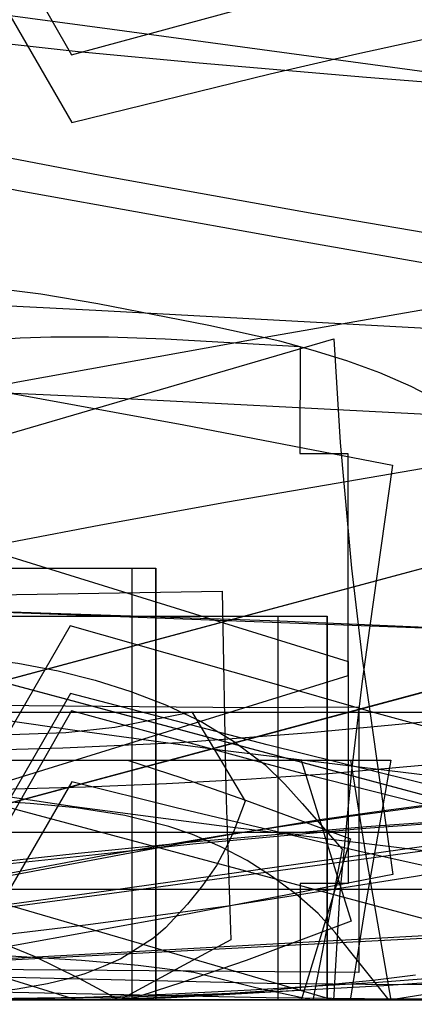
# Model space of a CAD drawing. Header units: millimetres. Extents: x 0 to 1204, y -1 to 532.
# Tile 11 of 16: x 162 to 244, y -1 to 204. Entities that reach past the tile are written whole.
import ezdxf

# ---------------------------------------------------------------- set-up
doc = ezdxf.new("R2010")
doc.units = ezdxf.units.MM
doc.layers.add('1', color=7, linetype='Continuous')
doc.layers.add('19', color=7, linetype='Continuous')

# ---------------------------------------------------------------- blocks, each defined once
blk = doc.blocks.new('PART001')
at = {"layer": '1'}
blk.add_lwpolyline([(248.3, 13), (40, 2.1), (0, 0), (0, 52.1), (0, 228.7), (0, 243.7), (41, 243.7), (325.9, 243.7)], dxfattribs=at)
blk = doc.blocks.new('PART002')
at = {"layer": '1'}
blk.add_lwpolyline([(247.2, 13.5), (40, 2.1), (0, 0), (0, 52.1), (0, 266.9), (0, 281.9), (41, 281.9), (314.5, 281.9)], dxfattribs=at)
blk = doc.blocks.new('PART003')
at = {"layer": '1'}
blk.add_lwpolyline([(457.4, 128.8), (265.6, 138.9), (177.5, 143.7), (133.4, 145.9), (50, 149.5), (0, 147.8), (0, 402), (50, 400.7), (53.6, 400.6), (174.2, 406), (249.2, 409.9), (400.8, 418.1), (501.9, 423.4)], dxfattribs=at)
blk = doc.blocks.new('PART004')
at = {"layer": '1'}
blk.add_lwpolyline([(0, 35), (440, 35), (440, 0), (0, 0)], close=True, dxfattribs=at)
blk = doc.blocks.new('PART005')
at = {"layer": '1'}
blk.add_lwpolyline([(325.9, 23.1), (41, 23.1), (0, 23.1), (0, 38.1), (0, 214.7), (0, 266.8), (40, 264.7), (248.2, 253.8)], dxfattribs=at)
blk = doc.blocks.new('PART006')
at = {"layer": '1'}
blk.add_lwpolyline([(314.5, 23.1), (41, 23.1), (0, 23.1), (0, 38.1), (0, 252.8), (0, 305), (40, 302.8), (247.2, 291.5)], dxfattribs=at)
blk = doc.blocks.new('PART010')
at = {"layer": '1'}
blk.add_lwpolyline([(315.5, 82.8), (6.4, 0), (0, 24.1), (309.1, 107)], close=True, dxfattribs=at)
blk = doc.blocks.new('PART011')
at = {"layer": '1'}
blk.add_lwpolyline([(248.6, 125.1), (243.2, 127.9), (236.7, 130.7), (229.8, 133.2), (222.8, 135.4), (215.8, 137.3), (201, 140.6), (177.9, 145.1), (166, 147.1), (0, 167.8), (4.2, 197.7), (8.3, 227.5), (11.7, 253.6), (14.7, 280.1), (17.3, 310.8)], dxfattribs=at)
blk = doc.blocks.new('PART012')
at = {"layer": '1'}
blk.add_lwpolyline([(230, 67.6), (11.8, 0), (10.6, 21.7), (8.3, 48), (6.1, 66.9), (4.6, 78.1), (0, 112.1), (40, 120.3), (73.8, 126.8), (92.5, 130.1), (111.2, 133), (130.1, 135.4), (149, 137.2), (161.7, 138), (168.1, 138.2), (172.2, 138.2), (180.1, 138.2), (191.9, 137.8), (220.1, 136.2), (220, 113.9), (230, 113.9)], close=True, dxfattribs=at)
at = {"layer": '19'}
blk.add_text('PART012', height=1, dxfattribs=at).set_placement((0, 0))
blk = doc.blocks.new('PART014')
at = {"layer": '1'}
blk.add_lwpolyline([(244.1, 5.2), (235.2, 4.1), (211.8, 1.8), (198, 0.9), (188.1, 0.4), (173.6, 0), (0, 53.8), (1.1, 61.8), (2.3, 71.3), (4.5, 90.2), (6.8, 116.5), (8.3, 144), (8.7, 159.8), (9, 171.4), (8.6, 202.6), (7.5, 233.5)], dxfattribs=at)
blk = doc.blocks.new('PART015')
at = {"layer": '1'}
blk.add_lwpolyline([(273.1, 49.7), (234.9, 60.1), (212.7, 66.5), (172.1, 78), (151.5, 42.3), (48.1, 72), (0, 85.8), (12.1, 132.8), (58, 311.9), (105.7, 296.7), (150.2, 287.7), (183.6, 281.5), (203.4, 277.8), (224.3, 274.3), (252.5, 270.4)], dxfattribs=at)
blk = doc.blocks.new('PART019')
at = {"layer": '1'}
blk.add_lwpolyline([(256.2, 41.7), (230.4, 38.3), (204.4, 34.4), (179.7, 30.2), (151.2, 24.9), (102, 15.1), (54.3, 0), (12.1, 164), (0, 211.1), (48.1, 224.9), (151.5, 254.5), (172.2, 218.6), (213.3, 229.3), (225.7, 232.5), (250.5, 238.6)], dxfattribs=at)
blk = doc.blocks.new('PART020')
at = {"layer": '1'}
blk.add_lwpolyline([(409.9, 0.1), (334.9, 0.1), (104.9, 0.1), (79.9, 0.1), (0, 0), (0, 12), (0, 60), (79.9, 60), (104.9, 60), (409.9, 60)], close=True, dxfattribs=at)
blk = doc.blocks.new('PART021')
at = {"layer": '1'}
blk.add_lwpolyline([(405.5, 26.4), (238.6, 0), (227.4, 14.1), (223.8, 18.1), (219.3, 22), (214.3, 25.7), (209, 29.1), (203.4, 32), (197.6, 34.5), (192.7, 36.2), (183.5, 38.5), (173.4, 40.1), (163.8, 41), (136.8, 42.8), (109.7, 43.9), (82.6, 44.5), (5.5, 48.6), (7.4, 90), (8.5, 120.9), (8.9, 152), (8.7, 163.7), (8.3, 179.5), (6.8, 207)], dxfattribs=at)
blk = doc.blocks.new('PART022')
at = {"layer": '1'}
blk.add_lwpolyline([(440, 35), (440, 0), (0, 0), (0, 35)], close=True, dxfattribs=at)
blk = doc.blocks.new('PART023')
at = {"layer": '1'}
blk.add_lwpolyline([(267.6, 43.4), (238, 39.5), (224.2, 37.6), (203.3, 34.1), (183.5, 30.4), (150.2, 24.2), (105.6, 15.1), (57.9, 0), (12, 179.1), (0, 226.1), (48, 239.9), (151.4, 269.6), (172, 233.9), (212.6, 245.4), (234.8, 251.8), (273, 262.2)], dxfattribs=at)
blk = doc.blocks.new('PART024')
at = {"layer": '1'}
blk.add_lwpolyline([(386.7, 60), (386.7, 0), (346.7, 0), (65, 0), (40, 0), (0, 0), (0, 60), (40, 60), (65, 60), (346.7, 60)], close=True, dxfattribs=at)
blk = doc.blocks.new('PART025')
at = {"layer": '1'}
blk.add_lwpolyline([(239, 50), (233.6, 19.5), (230.5, 0), (46.3, 0), (39.3, 2), (26.1, 6.4), (16.2, 10), (0, 16.4), (9.7, 50)], close=True, dxfattribs=at)
at = {"layer": '19'}
blk.add_text('PART025', height=1, dxfattribs=at).set_placement((0, 0))
blk = doc.blocks.new('PART026')
at = {"layer": '1'}
blk.add_lwpolyline([(454.1, 67.1), (380.2, 71.4), (270, 76.6), (160.3, 80.7), (50, 84.3), (0, 83.2), (0, 296.5), (50, 295.7), (54, 295.6), (215.8, 301.1), (328, 305.9), (384.1, 308.7), (440.4, 311.8), (533.6, 317.8)], dxfattribs=at)
blk = doc.blocks.new('PART027')
at = {"layer": '1'}
blk.add_lwpolyline([(0, 0), (0, 80), (215.4, 80), (215.4, 0)], close=True, dxfattribs=at)
at = {"layer": '19'}
blk.add_text('PART027', height=1, dxfattribs=at).set_placement((0, 0))
blk = doc.blocks.new('PART028')
at = {"layer": '1'}
blk.add_lwpolyline([(407, 0), (233.5, 0.3), (213, 0.5), (156.8, 1.7)], dxfattribs=at)
blk = doc.blocks.new('PART029')
at = {"layer": '1'}
blk.add_lwpolyline([(407, 3), (233.7, 3.3), (213.2, 3.5), (156.9, 4.8)], dxfattribs=at)
blk = doc.blocks.new('PART030')
at = {"layer": '1'}
blk.add_lwpolyline([(0, 0), (5.8, 30.6), (9.1, 50), (184.1, 50), (195.4, 46.3), (208.7, 41.7), (230.6, 33.6), (220.3, 0)], close=True, dxfattribs=at)
at = {"layer": '19'}
blk.add_text('PART030', height=1, dxfattribs=at).set_placement((0, 0))
blk = doc.blocks.new('PART031')
at = {"layer": '1'}
blk.add_lwpolyline([(0, 0), (0, 35), (440, 35), (440, 0)], close=True, dxfattribs=at)
blk = doc.blocks.new('PART032')
at = {"layer": '1'}
blk.add_lwpolyline([(0, 60), (80, 60), (105, 60), (334.9, 60), (404.9, 60), (404.9, 0), (105, 0), (80, 0), (0, 0)], close=True, dxfattribs=at)
blk = doc.blocks.new('PART034')
at = {"layer": '1'}
blk.add_lwpolyline([(462.5, 64.9), (438.8, 61.3), (360.9, 47.2), (288.6, 33.6), (283.3, 32.6), (244.1, 25.8), (205, 19.6), (175.9, 15.7), (44.8, 0), (39.3, 32.6), (35.1, 55.5), (30.3, 78.2), (22.6, 109.5), (19.3, 123.8), (19.1, 124.7), (18.4, 138.3), (17.3, 153.6), (14.6, 184.4), (11.7, 210.9), (8.3, 236.9), (4.1, 266.7), (0, 296.6), (166, 317.3)], dxfattribs=at)
blk = doc.blocks.new('PART035')
at = {"layer": '1'}
blk.add_lwpolyline([(185, 90), (185, 0), (0, 0), (0, 90)], close=True, dxfattribs=at)
at = {"layer": '19'}
blk.add_text('PART035', height=1, dxfattribs=at).set_placement((0, 0))
blk = doc.blocks.new('PART036')
at = {"layer": '1'}
blk.add_lwpolyline([(0, 0), (0, 90), (189.9, 90), (189.9, 0)], close=True, dxfattribs=at)
at = {"layer": '19'}
blk.add_text('PART036', height=1, dxfattribs=at).set_placement((0, 0))
blk = doc.blocks.new('PART039')
at = {"layer": '1'}
blk.add_lwpolyline([(0, 0), (0, 60), (39.9, 60), (270.9, 60), (295.9, 60), (335.9, 60), (335.9, 0), (295.9, 0), (271, 0), (39.9, 0)], close=True, dxfattribs=at)
blk = doc.blocks.new('PART040')
at = {"layer": '1'}
blk.add_lwpolyline([(250.1, 49.3), (225.3, 47.1), (208.9, 46), (192.2, 45.1), (175.3, 44.4), (150.1, 43.7), (100.1, 43.2), (50.3, 43.4), (10.2, 43.5), (5.9, 103.6), (2.2, 151), (0, 187.9), (14.9, 190.5), (15.2, 201.3), (15.9, 209.2)], dxfattribs=at)
blk = doc.blocks.new('PART041')
at = {"layer": '1'}
for points in [[(385.9, 29.9), (203.3, 52.1), (173.1, 56.2), (147.6, 59.9)], [(126.1, 181.9), (178.4, 171.9), (222.9, 163.9), (254.7, 158.5)]]:
    blk.add_lwpolyline(points, dxfattribs=at)
blk = doc.blocks.new('PART042')
at = {"layer": '1'}
blk.add_lwpolyline([(250.5, 44), (213.2, 53.2), (172.2, 63.9), (151.5, 28.1), (48.1, 57.7), (0, 71.5), (12.1, 118.6), (54.2, 282.6), (102, 267.4), (151.2, 257.7), (179.7, 252.4), (204.4, 248.2), (230.4, 244.3), (256.1, 240.8)], dxfattribs=at)
blk = doc.blocks.new('PART043')
at = {"layer": '1'}
blk.add_lwpolyline([(0, 19.5), (2.7, 26.3), (4.3, 29.5), (7.1, 34.4), (10.4, 39), (14.1, 43.3), (16.6, 46.1), (19.4, 48.7), (22.2, 51.1), (30, 55.6), (34.1, 57.4), (38.4, 58.9), (42.8, 60.1), (47.2, 61.1), (54.3, 62.2), (61.4, 62.8), (68.6, 63.2), (97.6, 63.3), (155.7, 61.5), (209.6, 61), (232.3, 61.1), (232.3, 5.8), (144.8, 6.5), (115.1, 8.4), (100.3, 9), (85.5, 9.3), (70.8, 9), (56, 8), (44.1, 6.7), (31.4, 4.9), (27.3, 3.9), (19.4, 1.9), (11.4, 0)], close=True, dxfattribs=at)
at = {"layer": '19'}
blk.add_text('PART043', height=1, dxfattribs=at).set_placement((0, 0))
blk = doc.blocks.new('PART044')
at = {"layer": '1'}
blk.add_lwpolyline([(239, 0), (9.8, 0), (0, 33.6), (16.2, 40), (26.1, 43.6), (39.4, 48), (46.4, 50), (230.6, 50), (233.7, 30.5)], close=True, dxfattribs=at)
at = {"layer": '19'}
blk.add_text('PART044', height=1, dxfattribs=at).set_placement((0, 0))
blk = doc.blocks.new('PART046')
at = {"layer": '1'}
blk.add_lwpolyline([(315.6, 82.9), (6.5, 0), (0, 24.2), (309.1, 107)], close=True, dxfattribs=at)
blk = doc.blocks.new('PART047')
at = {"layer": '1'}
blk.add_lwpolyline([(249.5, 58.3), (222.2, 55.7), (195, 53.6), (170.6, 52.5), (146.4, 51.8), (98.2, 51.3), (50.3, 51.5), (10.2, 51.7), (3.6, 157.2), (1.9, 188.4), (0, 234.9), (15, 236.7), (15.2, 247.4), (16, 255.4), (16.7, 259.4), (18.2, 265.6), (20.3, 271.6), (23.5, 278.2), (27.2, 284.1), (30, 287.9), (33.2, 291.9), (37, 296), (43, 301.9), (49.7, 307.2)], dxfattribs=at)
blk = doc.blocks.new('PART048')
at = {"layer": '1'}
blk.add_lwpolyline([(0, 50), (220.3, 50), (230.7, 16.5), (208.8, 8.3), (195.4, 3.7), (184.1, 0), (9.1, 0), (5.8, 19.5)], close=True, dxfattribs=at)
at = {"layer": '19'}
blk.add_text('PART048', height=1, dxfattribs=at).set_placement((0, 0))
blk = doc.blocks.new('PART049')
at = {"layer": '1'}
blk.add_lwpolyline([(230.1, 70.6), (230.1, 24.3), (220.1, 24.3), (220.1, 2), (191.9, 0.4), (180.1, 0.1), (172.2, 0.1), (168.1, 0), (161.7, 0.2), (149, 1.1), (130.1, 2.8), (111.3, 5.2), (92.5, 8.1), (73.9, 11.4), (40, 18), (0, 26.1), (4.6, 60.1), (6.1, 71.3), (8.3, 90.2), (10.6, 116.5), (11.8, 138.2)], close=True, dxfattribs=at)
at = {"layer": '19'}
blk.add_text('PART049', height=1, dxfattribs=at).set_placement((0, 0))
blk = doc.blocks.new('PART050')
at = {"layer": '1'}
blk.add_lwpolyline([(440, 0), (0, 0), (0, 35), (440, 35)], close=True, dxfattribs=at)
blk = doc.blocks.new('PART051')
at = {"layer": '1'}
blk.add_lwpolyline([(6, 86.6), (26.3, 83), (35.6, 82.3), (45.3, 82.1), (72.4, 82.1), (99.5, 82.9), (126.6, 84), (203.8, 85.2), (204.6, 43.8), (205.6, 12.6), (195.8, 7.3), (182.4, 0), (174, 4.5), (164.7, 9.1), (160.1, 11), (155.5, 12.7), (150.8, 14.2), (146.2, 15.5), (141.5, 16.4), (136.9, 17), (129.1, 17.3), (103.6, 16.5), (94.9, 16.5), (86.1, 16.8), (77.2, 17.5), (65.5, 19), (59.7, 20.1), (52, 21.9), (44.5, 24.1), (37.1, 26.8), (29.8, 30.1), (22.9, 34), (16.4, 38.8), (12.1, 42.8), (8.4, 46.9), (0, 56.1)], close=True, dxfattribs=at)
at = {"layer": '19'}
blk.add_text('PART051', height=1, dxfattribs=at).set_placement((0, 0))
blk = doc.blocks.new('PART052')
at = {"layer": '1'}
blk.add_lwpolyline([(501.9, 108.4), (400.7, 113.7), (249.2, 121.9), (174.2, 125.8), (53.6, 131.2), (50, 131.1), (0, 129.8), (0, 384), (50, 382.3), (133.4, 385.9), (177.4, 388.1), (393.4, 399.7), (489.1, 404.5)], dxfattribs=at)
blk = doc.blocks.new('PART053')
at = {"layer": '1'}
blk.add_lwpolyline([(247.4, 3.7), (237.5, 3), (213.3, 1.7), (180.7, 0.5), (139.5, 0), (90, 0.1), (40.1, 0.6), (0, 1.1), (10.1, 152.1), (15.7, 224.5), (55.4, 219.2), (180.9, 202.3), (259.8, 191.6)], dxfattribs=at)
blk = doc.blocks.new('PART054')
at = {"layer": '1'}
blk.add_lwpolyline([(263.1, 37.9), (232.8, 35.7), (197.7, 32.5), (177.4, 30.3), (99.4, 22.1), (53.7, 0), (13.6, 141.7), (0, 189.8), (48.1, 203.5), (151.8, 232.8), (172.4, 197), (213.2, 208), (220.8, 210.1), (273.4, 223.4)], dxfattribs=at)
blk = doc.blocks.new('PART055')
at = {"layer": '1'}
blk.add_lwpolyline([(251.5, 37.4), (233.9, 36.1), (199, 33.1), (173.8, 30.6), (96.1, 22.1), (50.5, 0), (13.9, 127.1), (0, 175.1), (48.1, 188.9), (151.7, 218.8), (172.5, 182.9), (213.8, 193), (231.9, 197.2), (260.5, 203.4)], dxfattribs=at)
blk = doc.blocks.new('PART056')
at = {"layer": '1'}
blk.add_lwpolyline([(273.4, 33.8), (220.8, 47.2), (213.2, 49.2), (172.4, 60.3), (151.8, 24.4), (48.1, 53.8), (0, 67.4), (13.6, 115.5), (53.7, 257.3), (99.4, 235.2), (177.4, 226.9), (197.7, 224.8), (232.8, 221.6), (263.1, 219.4)], dxfattribs=at)
blk = doc.blocks.new('PART057')
at = {"layer": '1'}
blk.add_lwpolyline([(315.5, 24.1), (309.1, 0), (0, 82.8), (6.4, 106.9)], close=True, dxfattribs=at)
blk = doc.blocks.new('PART058')
at = {"layer": '1'}
blk.add_lwpolyline([(250.9, 26.9), (231.9, 31.1), (213.8, 35.4), (194.2, 40.1), (172.5, 45.5), (151.6, 9.6), (48.1, 39.4), (0, 53.2), (13.8, 101.3), (50.4, 228.3), (96.1, 206.3), (173.8, 197.7), (199, 195.3), (233.9, 192.3), (251.4, 190.9)], dxfattribs=at)
blk = doc.blocks.new('PART059')
at = {"layer": '1'}
blk.add_lwpolyline([(315.6, 24.1), (309.1, 0), (0, 82.8), (6.5, 106.9)], close=True, dxfattribs=at)
blk = doc.blocks.new('PART061')
at = {"layer": '1'}
blk.add_lwpolyline([(255.8, 145.6), (214.7, 138.4), (162, 128.9), (118.6, 120.7), (59.7, 109.2), (5.3, 99.6), (0, 131), (4.8, 132.7), (3.7, 143.7), (3.5, 152.1), (3.7, 156.5), (4.5, 163.2), (6, 170), (8.6, 177.3), (11.8, 184), (14.2, 188.3), (17.1, 192.8), (20.4, 197.6), (26, 204.4)], dxfattribs=at)
blk = doc.blocks.new('PART066')
at = {"layer": '1'}
blk.add_lwpolyline([(0, 90), (190, 90), (190, 0), (0, 0)], close=True, dxfattribs=at)
at = {"layer": '19'}
blk.add_text('PART066', height=1, dxfattribs=at).set_placement((0, 0))
blk = doc.blocks.new('PART068')
at = {"layer": '1'}
blk.add_lwpolyline([(386.6, 0), (346.6, 0), (65, 0), (40, 0), (0, 0), (0, 60), (40, 60), (65, 60), (346.6, 60), (386.6, 60)], close=True, dxfattribs=at)
blk = doc.blocks.new('PART069')
at = {"layer": '1'}
blk.add_lwpolyline([(0, 60), (40, 60), (271, 60), (296, 60), (336, 60), (336, 0), (296, 0), (271, 0), (40, 0), (0, 0)], close=True, dxfattribs=at)
blk = doc.blocks.new('PART070')
at = {"layer": '1'}
blk.add_lwpolyline([(0, 80), (225.6, 80), (225.6, 0), (0, 0)], close=True, dxfattribs=at)
at = {"layer": '19'}
blk.add_text('PART070', height=1, dxfattribs=at).set_placement((0, 0))
blk = doc.blocks.new('PART071')
at = {"layer": '1'}
blk.add_lwpolyline([(533.6, 62.3), (440.4, 68.2), (384.1, 71.3), (328, 74.1), (215.8, 79), (53.9, 84.4), (50, 84.3), (0, 83.5), (0, 296.8), (50, 295.7), (160.3, 299.3), (270, 303.4), (380.1, 308.6), (454, 312.9)], dxfattribs=at)
blk = doc.blocks.new('PART072')
at = {"layer": '1'}
blk.add_lwpolyline([(0, 66.3), (0, 112.5), (10, 112.5), (9.9, 134.7), (35.1, 136.9), (45.7, 137.5), (57.3, 137.8), (63.4, 137.7), (77.2, 136.9), (97.7, 135.2), (118.3, 132.9), (138.7, 129.9), (158.9, 126.6), (195.8, 119.9), (239.3, 111.5), (234.5, 77.5), (233, 66.5), (230.8, 47.8), (228.3, 21.6), (227, 0)], close=True, dxfattribs=at)
at = {"layer": '19'}
blk.add_text('PART072', height=1, dxfattribs=at).set_placement((0, 0))
blk = doc.blocks.new('PART073')
at = {"layer": '1'}
for points in [[(386.3, 14), (203.2, 36.3), (173, 40.3), (147.5, 44.1)], [(118.6, 176.8), (162.1, 168.6), (214.8, 159.1), (255.9, 151.9)]]:
    blk.add_lwpolyline(points, dxfattribs=at)
blk = doc.blocks.new('PART075')
at = {"layer": '1'}
blk.add_lwpolyline([(247.2, 4.5), (236.4, 3.7), (209.8, 2.1), (192, 1.2), (175.2, 0.6), (135.6, 0), (88, 0.1), (40, 0.6), (0, 1), (10.1, 177), (14.9, 250.1), (54.6, 244.6), (180.1, 227.3), (258.7, 216.2)], dxfattribs=at)
blk = doc.blocks.new('PART076')
at = {"layer": '1'}
blk.add_lwpolyline([(0, 71.5), (227.1, 137.8), (228.4, 116.2), (230.8, 90), (233, 71.2), (234.6, 60.2), (239.4, 26.2), (195.8, 17.8), (159, 11.1), (138.7, 7.8), (118.3, 4.9), (97.8, 2.5), (70.4, 0.4), (63.4, 0.1), (57.3, 0), (45.8, 0.2), (35.2, 0.8), (10, 3), (10, 25.3), (0, 25.3)], close=True, dxfattribs=at)
at = {"layer": '19'}
blk.add_text('PART076', height=1, dxfattribs=at).set_placement((0, 0))
blk = doc.blocks.new('PART078')
at = {"layer": '1'}
blk.add_lwpolyline([(254.7, 112.3), (204.9, 103.8), (178.5, 99), (126.1, 89)], dxfattribs=at)
blk = doc.blocks.new('PART081')
at = {"layer": '1'}
blk.add_lwpolyline([(208.6, 41.5), (206.3, 35.4), (205, 32.5), (202.6, 28.1), (199.7, 23.9), (196.6, 20), (192, 15.1), (189.5, 12.9), (182.7, 8.6), (179, 7), (175.2, 5.5), (171.4, 4.4), (167.4, 3.4), (161.1, 2.3), (154.8, 1.5), (148.4, 1), (122.6, 0.2), (70.7, 0.6), (20.3, 0.3), (0, 0), (0.1, 55.2), (80.3, 55.7), (107.4, 55.1), (134.5, 54.8), (161.6, 55.4), (171.2, 55.8), (181.4, 56.9), (197.5, 60.1)], close=True, dxfattribs=at)
at = {"layer": '19'}
blk.add_text('PART081', height=1, dxfattribs=at).set_placement((0, 0))
blk = doc.blocks.new('PART083')
at = {"layer": '1'}
blk.add_lwpolyline([(258.7, 33.8), (180.1, 22.8), (54.6, 5.5), (14.9, 0), (10.1, 73), (0, 249.1), (40.1, 249.5), (88, 250), (135.6, 250.1), (175.2, 249.4), (192.1, 248.8), (209.8, 248), (236.5, 246.4), (247.3, 245.6)], dxfattribs=at)
blk = doc.blocks.new('PART084')
at = {"layer": '1'}
blk.add_lwpolyline([(259.8, 33), (180.8, 22.2), (55.4, 5.4), (15.6, 0), (10.1, 72.5), (0, 223.5), (40, 224), (89.9, 224.5), (139.5, 224.6), (180.7, 224), (213.2, 222.9), (237.5, 221.6), (247.3, 220.9)], dxfattribs=at)
blk = doc.blocks.new('PART086')
at = {"layer": '1'}
blk.add_lwpolyline([(222.7, 0), (210.8, 2.6), (197.9, 5.8), (186.3, 7.2), (174.5, 8.3), (159.7, 9.2), (144.9, 9.3), (130.1, 8.9), (115.3, 8), (85.7, 5.7), (1.3, 3.8), (0.8, 45.3), (0, 76.5), (9.9, 81.9), (23.7, 89.6), (33, 84.9), (43.4, 80.3), (48.5, 78.4), (53.6, 76.6), (58.7, 75.2), (63.8, 74), (68.9, 73.2), (74, 72.7), (80.1, 72.4), (93.2, 73.1), (105.8, 73.1), (118.5, 73.5), (131.3, 73.1), (144.1, 72.2), (152.7, 71.3), (161.2, 70.2), (169.6, 68.6), (177.3, 66.7), (184.8, 64.3), (192.2, 61.5), (199.4, 58.1), (206.2, 54), (212.7, 49.1), (216.9, 45), (220.5, 41), (228.8, 31.5)], close=True, dxfattribs=at)
at = {"layer": '19'}
blk.add_text('PART086', height=1, dxfattribs=at).set_placement((0, 0))
blk = doc.blocks.new('PART087')
at = {"layer": '1'}
blk.add_lwpolyline([(0, 0), (0, 80), (225.7, 80), (225.7, 0)], close=True, dxfattribs=at)
at = {"layer": '19'}
blk.add_text('PART087', height=1, dxfattribs=at).set_placement((0, 0))
blk = doc.blocks.new('PART088')
at = {"layer": '1'}
blk.add_lwpolyline([(354, 0), (274, 0), (249, 0), (70, 0), (0, 0), (0, 60), (249, 60), (274, 60), (354, 60)], close=True, dxfattribs=at)
blk = doc.blocks.new('PART089')
at = {"layer": '1'}
blk.add_lwpolyline([(0, 60), (75.1, 60), (254, 60), (279, 60), (359, 60), (359, 48), (359, 0), (279, 0), (254, 0), (0, 0)], close=True, dxfattribs=at)
blk = doc.blocks.new('PART090')
at = {"layer": '1'}
blk.add_lwpolyline([(0, 80), (215.4, 80), (215.4, 0), (0, 0)], close=True, dxfattribs=at)
at = {"layer": '19'}
blk.add_text('PART090', height=1, dxfattribs=at).set_placement((0, 0))
blk = doc.blocks.new('PART091')
at = {"layer": '1'}
blk.add_lwpolyline([(185, 0), (0, 0), (0, 90), (185, 90)], close=True, dxfattribs=at)
at = {"layer": '19'}
blk.add_text('PART091', height=1, dxfattribs=at).set_placement((0, 0))

msp = doc.modelspace()

# ---------------------------------------------------------------- block references
for name in ['PART003', 'PART052', 'PART011', 'PART034', 'PART026', 'PART071', 'PART047', 'PART028', 'PART014', 'PART021', 'PART015', 'PART023', 'PART006', 'PART002', 'PART073', 'PART061', 'PART029', 'PART040', 'PART019', 'PART042', 'PART041', 'PART078', 'PART005', 'PART001', 'PART054', 'PART056', 'PART075', 'PART083', 'PART055', 'PART058', 'PART084', 'PART053', 'PART010', 'PART046', 'PART057', 'PART059', 'PART020', 'PART024', 'PART032', 'PART039', 'PART068', 'PART069', 'PART088', 'PART089', 'PART004', 'PART022', 'PART031', 'PART050']:
    msp.add_blockref(name, (0, 0))
ref = msp.add_blockref('PART012', (0, 0))
ref.add_attrib('AOF_MIRROR_ALLOWED', '1', (0, 0), dxfattribs={"height": 2.5})
ref.add_attrib('AOF_COORDINATE_SYSTEM', 'x_width_y_length', (0, 0), dxfattribs={"height": 2.5})
ref = msp.add_blockref('PART049', (0, 0))
ref.add_attrib('AOF_MIRROR_ALLOWED', '1', (0, 0), dxfattribs={"height": 2.5})
ref.add_attrib('AOF_COORDINATE_SYSTEM', 'x_width_y_length', (0, 0), dxfattribs={"height": 2.5})
ref = msp.add_blockref('PART072', (0, 0))
ref.add_attrib('AOF_MIRROR_ALLOWED', '1', (0, 0), dxfattribs={"height": 2.5})
ref.add_attrib('AOF_COORDINATE_SYSTEM', 'x_width_y_length', (0, 0), dxfattribs={"height": 2.5})
ref = msp.add_blockref('PART076', (0, 0))
ref.add_attrib('AOF_MIRROR_ALLOWED', '1', (0, 0), dxfattribs={"height": 2.5})
ref.add_attrib('AOF_COORDINATE_SYSTEM', 'x_width_y_length', (0, 0), dxfattribs={"height": 2.5})
ref = msp.add_blockref('PART035', (0, 0))
ref.add_attrib('AOF_MIRROR_ALLOWED', '1', (0, 0), dxfattribs={"height": 2.5})
ref.add_attrib('AOF_COORDINATE_SYSTEM', 'x_width_y_length', (0, 0), dxfattribs={"height": 2.5})
ref = msp.add_blockref('PART036', (0, 0))
ref.add_attrib('AOF_MIRROR_ALLOWED', '1', (0, 0), dxfattribs={"height": 2.5})
ref.add_attrib('AOF_COORDINATE_SYSTEM', 'x_width_y_length', (0, 0), dxfattribs={"height": 2.5})
ref = msp.add_blockref('PART066', (0, 0))
ref.add_attrib('AOF_MIRROR_ALLOWED', '1', (0, 0), dxfattribs={"height": 2.5})
ref.add_attrib('AOF_COORDINATE_SYSTEM', 'x_width_y_length', (0, 0), dxfattribs={"height": 2.5})
ref = msp.add_blockref('PART091', (0, 0))
ref.add_attrib('AOF_MIRROR_ALLOWED', '1', (0, 0), dxfattribs={"height": 2.5})
ref.add_attrib('AOF_COORDINATE_SYSTEM', 'x_width_y_length', (0, 0), dxfattribs={"height": 2.5})
ref = msp.add_blockref('PART086', (0, 0))
ref.add_attrib('AOF_MIRROR_ALLOWED', '1', (0, 0), dxfattribs={"height": 2.5})
ref.add_attrib('AOF_COORDINATE_SYSTEM', 'x_width_y_length', (0, 0), dxfattribs={"height": 2.5})
ref = msp.add_blockref('PART051', (0, 0))
ref.add_attrib('AOF_MIRROR_ALLOWED', '1', (0, 0), dxfattribs={"height": 2.5})
ref.add_attrib('AOF_COORDINATE_SYSTEM', 'x_width_y_length', (0, 0), dxfattribs={"height": 2.5})
ref = msp.add_blockref('PART027', (0, 0))
ref.add_attrib('AOF_MIRROR_ALLOWED', '1', (0, 0), dxfattribs={"height": 2.5})
ref.add_attrib('AOF_COORDINATE_SYSTEM', 'x_width_y_length', (0, 0), dxfattribs={"height": 2.5})
ref = msp.add_blockref('PART070', (0, 0))
ref.add_attrib('AOF_MIRROR_ALLOWED', '1', (0, 0), dxfattribs={"height": 2.5})
ref.add_attrib('AOF_COORDINATE_SYSTEM', 'x_width_y_length', (0, 0), dxfattribs={"height": 2.5})
ref = msp.add_blockref('PART087', (0, 0))
ref.add_attrib('AOF_MIRROR_ALLOWED', '1', (0, 0), dxfattribs={"height": 2.5})
ref.add_attrib('AOF_COORDINATE_SYSTEM', 'x_width_y_length', (0, 0), dxfattribs={"height": 2.5})
ref = msp.add_blockref('PART090', (0, 0))
ref.add_attrib('AOF_MIRROR_ALLOWED', '1', (0, 0), dxfattribs={"height": 2.5})
ref.add_attrib('AOF_COORDINATE_SYSTEM', 'x_width_y_length', (0, 0), dxfattribs={"height": 2.5})
ref = msp.add_blockref('PART043', (0, 0))
ref.add_attrib('AOF_MIRROR_ALLOWED', '1', (0, 0), dxfattribs={"height": 2.5})
ref.add_attrib('AOF_COORDINATE_SYSTEM', 'x_width_y_length', (0, 0), dxfattribs={"height": 2.5})
ref = msp.add_blockref('PART081', (0, 0))
ref.add_attrib('AOF_MIRROR_ALLOWED', '1', (0, 0), dxfattribs={"height": 2.5})
ref.add_attrib('AOF_COORDINATE_SYSTEM', 'x_width_y_length', (0, 0), dxfattribs={"height": 2.5})
ref = msp.add_blockref('PART025', (0, 0))
ref.add_attrib('AOF_MIRROR_ALLOWED', '1', (0, 0), dxfattribs={"height": 2.5})
ref.add_attrib('AOF_COORDINATE_SYSTEM', 'x_width_y_length', (0, 0), dxfattribs={"height": 2.5})
ref = msp.add_blockref('PART030', (0, 0))
ref.add_attrib('AOF_MIRROR_ALLOWED', '1', (0, 0), dxfattribs={"height": 2.5})
ref.add_attrib('AOF_COORDINATE_SYSTEM', 'x_width_y_length', (0, 0), dxfattribs={"height": 2.5})
ref = msp.add_blockref('PART044', (0, 0))
ref.add_attrib('AOF_MIRROR_ALLOWED', '1', (0, 0), dxfattribs={"height": 2.5})
ref.add_attrib('AOF_COORDINATE_SYSTEM', 'x_width_y_length', (0, 0), dxfattribs={"height": 2.5})
ref = msp.add_blockref('PART048', (0, 0))
ref.add_attrib('AOF_MIRROR_ALLOWED', '1', (0, 0), dxfattribs={"height": 2.5})
ref.add_attrib('AOF_COORDINATE_SYSTEM', 'x_width_y_length', (0, 0), dxfattribs={"height": 2.5})

doc.saveas('drawing.dxf')
